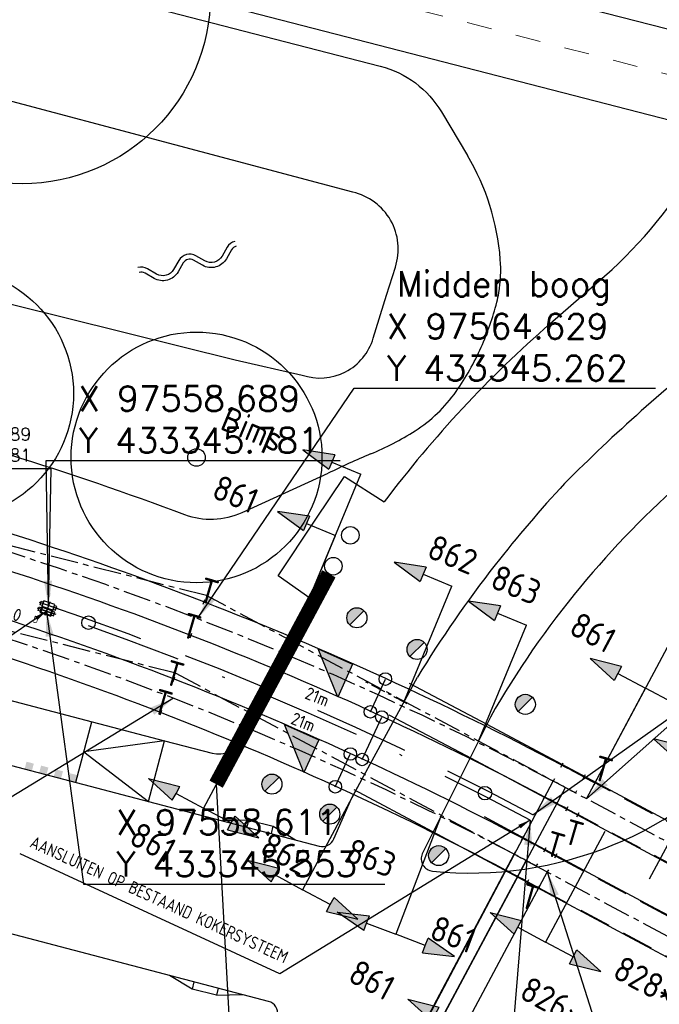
# Model space of a CAD drawing. Header units: millimetres. Extents: x 96940 to 101272, y 432237 to 434659.
# Tile 191 of 256: x 97558 to 97583, y 433330 to 433369. Entities that reach past the tile are written whole.
import ezdxf
from ezdxf.enums import TextEntityAlignment as Align

# ---------------------------------------------------------------- set-up
doc = ezdxf.new("R2010")
doc.units = ezdxf.units.MM
for name, pattern in [('ACAD_ISO02W100', [15, 12, -3]), ('ACAD_ISO10W100', [18, 12, -3, 0, -3]), ('CENTER', [35.225022, 22.015639, -4.403128, 4.403128, -4.403128]), ('DASHDOT', [25.4, 12.7, -6.35, 0, -6.35]), ('DASHED', [19.05, 12.7, -6.35]), ('dSV_MARKERING_1_1', [2, 1, -1])]:
    doc.linetypes.add(name, pattern=pattern)
for name, color, linetype in [('Aangave verhoogde contructie', 3, 'Continuous'), ('As', 2, 'ACAD_ISO02W100'), ('B-WE-STRAATMEUBILAIR', 1, 'Continuous'), ('N-WE-STRAATMEUBILAIR', 3, 'Continuous'), ('n_markering', 7, 'Continuous'), ('Ondergrond_Nieuw_IP', 8, 'Continuous'), ('R_BL_T_B_MAST', 7, 'Continuous'), ('R_BN_N_Kabels_en_leidingen_maatvoering', 1, 'Continuous'), ('R_BN_T_N_CONSTR_CODE', 7, 'Continuous'), ('R_BN_T_N_Constructiecodes', 7, 'Continuous'), ('R_BN_T_N_Constructielijn', 7, 'Continuous'), ('R_BN_T_N_Eindbalk', 4, 'Continuous'), ('R_BN_T_N_Hartspoor', 1, 'CENTER'), ('R_BN_T_N_HOOGTELIJN', 7, 'Continuous'), ('R_BN_T_N_Kokersysteem Groene Deksel', 7, 'Continuous'), ('R_BN_T_N_Kokersysteem trekput BA.0', 7, 'Continuous'), ('R_BN_T_N_Kokersysteem_Coordinaten', 1, 'Continuous'), ('R_BN_T_N_Kokersysteem_laagspanning', 2, 'DASHED'), ('R_BN_T_N_kokersysteem_maatvoering', 7, 'Continuous'), ('R_BN_T_N_Kokersysteem_signaal', 2, 'DASHDOT'), ('R_BN_T_N_Kokersysteem_tekst', 7, 'Continuous'), ('R_BN_T_N_Legplan_maatvoering', 1, 'Continuous'), ('R_BN_T_N_Retourstroomkabels', 2, 'Continuous'), ('R_BN_T_N_Spoor', 3, 'Continuous'), ('R_BN_T_N_Thermietlassen', 7, 'Continuous'), ('R_BN_T_N_Verkanting', 7, 'Continuous'), ('R_C_HSPOOR_T', 1, 'ACAD_ISO10W100')]:
    doc.layers.add(name, color=color, linetype=linetype)
doc.layers.add('R_BN_T_N_Coordinaten', color=7, linetype='Continuous', lineweight=25)
doc.layers.add('R_BN_T_N_Las', color=3, linetype='Continuous', lineweight=25)
doc.styles.add('ISO', font='iso.shx')
doc.styles.get("Standard").update_dxf_attribs({"font": 'romans.shx'})
doc.dimstyles.new('RET 1-500', dxfattribs={"dimtxt": 1, "dimasz": 1, "dimexe": 0.3, "dimexo": 0, "dimgap": 0.3, "dimtad": 1, "dimdec": 3, "dimzin": 1, "dimtxsty": 'Standard', "dimcen": 0, "dimclrd": 1, "dimclre": 1, "dimclrt": 7, "dimaunit": 2, "dimadec": 4, "dimazin": 0, "dimtfac": 1, "dimtdec": 3, "dimtofl": 0, "dimtmove": 0, "dimatfit": 0, "dimfxl": 1, "dimarcsym": 0})
doc.dimstyles.get("Standard").update_dxf_attribs({"dimtxt": 0.18, "dimasz": 0.18, "dimexe": 0.18, "dimexo": 0.0625, "dimgap": 0.09, "dimtad": 0, "dimtih": 1, "dimtoh": 1, "dimdec": 4, "dimzin": 0, "dimdsep": 46, "dimtxsty": 'Standard', "dimcen": 0.09, "dimadec": 0, "dimazin": 0, "dimtfac": 1, "dimtdec": 4, "dimtofl": 0, "dimtmove": 0, "dimatfit": 3, "dimfxl": 1, "dimtolj": 1, "dimtzin": 0, "dimarcsym": 0})

# ---------------------------------------------------------------- blocks, each defined once
blk = doc.blocks.new('CONSTR_CODE_OND')
for points in [[(-1.25, -5.3125), (-1.25, -5), (-1.25, -4.6875), (-2.5, -5)], [(-1.25, -5.3125), (-1.25, -5), (-1.25, -4.6875), (-2.5, -5)], [(-1.25, -5.3125), (-1.25, -5), (-1.25, -4.6875), (-2.5, -5)], [(-1.25, -5.3125), (-1.25, -5), (-1.25, -4.6875), (-2.5, -5)], [(1.25, -5.3125), (1.25, -5), (1.25, -4.6875), (2.5, -5)], [(1.25, -5.3125), (1.25, -5), (1.25, -4.6875), (2.5, -5)], [(1.25, -5.3125), (1.25, -5), (1.25, -4.6875), (2.5, -5)], [(1.25, -5.3125), (1.25, -5), (1.25, -4.6875), (2.5, -5)]]:
    blk.add_hatch(color=1).paths.add_polyline_path(points)
for p, q in [((0, 0), (0, -5)), ((0, 0), (0, -5)), ((0, 0), (0, -5)), ((0, 0), (0, -5)), ((-2.5, -5), (-1.25, -4.6875)), ((-2.5, -5), (-1.25, -4.6875)), ((-2.5, -5), (-1.25, -4.6875)), ((-2.5, -5), (-1.25, -4.6875)), ((-1.25, -5), (-1.25, -4.6875)), ((-1.25, -5), (-1.25, -4.6875)), ((-1.25, -5), (-1.25, -4.6875)), ((-1.25, -5), (-1.25, -4.6875)), ((2.5, -5), (1.25, -4.6875)), ((2.5, -5), (1.25, -4.6875)), ((2.5, -5), (1.25, -4.6875)), ((2.5, -5), (1.25, -4.6875)), ((1.25, -5), (1.25, -4.6875)), ((1.25, -5), (1.25, -4.6875)), ((1.25, -5), (1.25, -4.6875)), ((1.25, -5), (1.25, -4.6875)), ((-1.25, -5.3125), (-2.5, -5)), ((-1.25, -5.3125), (-2.5, -5)), ((-1.25, -5.3125), (-2.5, -5)), ((-1.25, -5.3125), (-2.5, -5)), ((-1.25, -5.3125), (-1.25, -5)), ((-1.25, -5.3125), (-1.25, -5)), ((-1.25, -5.3125), (-1.25, -5)), ((-1.25, -5.3125), (-1.25, -5)), ((-1.25, -5), (0, -5)), ((-1.25, -5), (0, -5)), ((-1.25, -5), (0, -5)), ((-1.25, -5), (0, -5)), ((1.25, -5), (0, -5)), ((1.25, -5), (0, -5)), ((1.25, -5), (0, -5)), ((1.25, -5), (0, -5)), ((1.25, -5.3125), (1.25, -5)), ((1.25, -5.3125), (1.25, -5)), ((1.25, -5.3125), (1.25, -5)), ((1.25, -5.3125), (1.25, -5)), ((1.25, -5.3125), (2.5, -5)), ((1.25, -5.3125), (2.5, -5)), ((1.25, -5.3125), (2.5, -5)), ((1.25, -5.3125), (2.5, -5))]:
    blk.add_line(p, q)
at = {"style": 'ISO'}
blk.add_attdef('CONSTR.CODE', text='', height=1, dxfattribs=at).set_placement((-3, -5), align=Align.MIDDLE_RIGHT)
blk.add_attdef('CONSTR.CODE', text='', height=1, dxfattribs=at).set_placement((3, -5), align=Align.MIDDLE_LEFT)
blk = doc.blocks.new('Retourstroomsymbool')
at = {"layer": 'R_BN_T_N_Retourstroomkabels', "color": 7}
blk.add_lwpolyline([(0, 0), (1.435, 0)], dxfattribs=at)
for centre in [(0, 0), (1.435, 0)]:
    blk.add_circle(centre, 0.25, dxfattribs=at)
blk = doc.blocks.new('*U123')
at = {"layer": 'R_BN_T_N_Retourstroomkabels', "color": 7}
blk.add_lwpolyline([(0, 0), (1.865, 0)], dxfattribs=at)
for centre in [(0, 0), (1.865, 0)]:
    blk.add_circle(centre, 0.25, dxfattribs=at)
blk = doc.blocks.new('Eindbalk')
at = {"layer": 'R_BN_T_N_Eindbalk', "color": 3}
for p, q in [((0, -0.25), (0, 0.25)), ((1.435, -0.25), (1.435, 0.25))]:
    blk.add_line(p, q, dxfattribs=at)
blk.add_lwpolyline([(0, 0), (1.435, 0)], dxfattribs=at)
blk = doc.blocks.new('Thermietlas')
at = {"layer": 'R_BN_T_N_Thermietlassen', "style": 'ISO'}
blk.add_text('T', height=1, dxfattribs=at).set_placement((-0.313, -0.611))
blk = doc.blocks.new('Las')
at = {"layer": 'R_BN_T_N_Las', "color": 7}
blk.add_line((-0.1, 0), (0.1, 0), dxfattribs=at)
blk = doc.blocks.new('BA.0')
at = {"layer": 'R_BN_T_N_Kokersysteem trekput BA.0', "color": 1, "linetype": 'Continuous'}
for p, q in [((0.409, 0), (-0.378, 0)), ((0, 0.163), (0, -0.163))]:
    blk.add_line(p, q, dxfattribs=at)
at = {"layer": 'R_BN_T_N_Kokersysteem trekput BA.0'}
for p, q in [((-0.327, -0.075), (-0.327, 0.075)), ((-0.327, 0.075), (-0.23, 0.075)), ((0.23, 0.125), (-0.23, 0.125)), ((-0.23, 0.125), (-0.23, -0.125)), ((0.23, -0.125), (0.23, 0.125)), ((0.328, 0.075), (0.23, 0.075)), ((0.328, -0.075), (0.328, 0.075)), ((-0.23, -0.075), (-0.327, -0.075)), ((-0.23, -0.125), (0.23, -0.125)), ((0.23, -0.075), (0.328, -0.075))]:
    blk.add_line(p, q, dxfattribs=at)
blk = doc.blocks.new('Groene_deksel_trekput')
at = {"layer": 'R_BN_T_N_Kokersysteem Groene Deksel'}
h = blk.add_hatch(color=256, dxfattribs=at)
h.paths.add_polyline_path([(0, 0.095), (0.2, 0.095), (0.2, 0), (0.23, 0), (0.23, 0.125), (0, 0.125)])
h.paths.add_polyline_path([(0, 0.095), (0, 0.125), (-0.23, 0.125), (-0.23, 0), (-0.2, 0), (-0.2, 0.095)])
h.paths.add_polyline_path([(-0.2, 0), (-0.23, 0), (-0.23, -0.125), (0, -0.125), (0, -0.095), (-0.2, -0.095)])
h.paths.add_polyline_path([(0, -0.095), (0, -0.125), (0.23, -0.125), (0.23, 0), (0.2, 0), (0.2, -0.095)])
at = {"layer": 'R_BN_T_N_Kokersysteem Groene Deksel', "color": 1, "linetype": 'Continuous'}
for p, q in [((0.268, 0), (-0.268, 0)), ((0, 0.163), (0, -0.163))]:
    blk.add_line(p, q, dxfattribs=at)
at = {"layer": 'R_BN_T_N_Kokersysteem Groene Deksel'}
for p, q in [((0.23, 0.125), (-0.23, 0.125)), ((-0.23, 0.125), (-0.23, -0.125)), ((0.2, 0.095), (-0.2, 0.095)), ((-0.2, 0.095), (-0.2, -0.095)), ((0.2, -0.095), (0.2, 0.095)), ((0.23, -0.125), (0.23, 0.125)), ((-0.23, -0.125), (0.23, -0.125)), ((-0.2, -0.095), (0.2, -0.095))]:
    blk.add_line(p, q, dxfattribs=at)
at = {"layer": 'R_BN_T_N_Kokersysteem Groene Deksel', "insert": (0.192, 0.583), "char_height": 0.275, "width": 0.62471, "attachment_point": 1}
blk.add_mtext('{\\Fisocp|c0;G}', dxfattribs=at)
blk = doc.blocks.new('Constructiecode boven')
at = {"layer": 'R_BN_T_N_Constructiecodes'}
for points in [[(-1.25, 5.3125), (-1.25, 5), (-1.25, 4.6875), (-2.5, 5)], [(-1.25, 5.3125), (-1.25, 5), (-1.25, 4.6875), (-2.5, 5)], [(-1.25, 5.3125), (-1.25, 5), (-1.25, 4.6875), (-2.5, 5)], [(-1.25, 5.3125), (-1.25, 5), (-1.25, 4.6875), (-2.5, 5)], [(1.25, 5.3125), (1.25, 5), (1.25, 4.6875), (2.5, 5)], [(1.25, 5.3125), (1.25, 5), (1.25, 4.6875), (2.5, 5)], [(1.25, 5.3125), (1.25, 5), (1.25, 4.6875), (2.5, 5)], [(1.25, 5.3125), (1.25, 5), (1.25, 4.6875), (2.5, 5)]]:
    blk.add_hatch(color=1, dxfattribs=at).paths.add_polyline_path(points)
for p, q in [((-1.25, 5.3125), (-2.5, 5)), ((-1.25, 5.3125), (-1.25, 5)), ((1.25, 5.3125), (1.25, 5)), ((1.25, 5.3125), (2.5, 5)), ((-2.5, 5), (-1.25, 4.6875)), ((-1.25, 5), (0, 5)), ((-1.25, 5), (-1.25, 4.6875)), ((0, 0), (0, 5)), ((1.25, 5), (0, 5)), ((2.5, 5), (1.25, 4.6875)), ((1.25, 5), (1.25, 4.6875))]:
    blk.add_line(p, q, dxfattribs=at)
at = {"layer": 'R_BN_T_N_Constructiecodes', "style": 'ISO'}
blk.add_attdef('CONSTR.CODE', text='', height=1, dxfattribs=at).set_placement((-3.1305, 5.0002), align=Align.MIDDLE_RIGHT)
blk.add_attdef('CONSTR.CODE', text='', height=1, dxfattribs=at).set_placement((3, 5), align=Align.MIDDLE_LEFT)
blk = doc.blocks.new('Constructiecode onder')
at = {"layer": 'R_BN_T_N_Constructiecodes'}
for points in [[(-1.25, -5.3125), (-1.25, -5), (-1.25, -4.6875), (-2.5, -5)], [(-1.25, -5.3125), (-1.25, -5), (-1.25, -4.6875), (-2.5, -5)], [(-1.25, -5.3125), (-1.25, -5), (-1.25, -4.6875), (-2.5, -5)], [(-1.25, -5.3125), (-1.25, -5), (-1.25, -4.6875), (-2.5, -5)], [(1.25, -5.3125), (1.25, -5), (1.25, -4.6875), (2.5, -5)], [(1.25, -5.3125), (1.25, -5), (1.25, -4.6875), (2.5, -5)], [(1.25, -5.3125), (1.25, -5), (1.25, -4.6875), (2.5, -5)], [(1.25, -5.3125), (1.25, -5), (1.25, -4.6875), (2.5, -5)]]:
    blk.add_hatch(color=1, dxfattribs=at).paths.add_polyline_path(points)
for p, q in [((0, 0), (0, -5)), ((-2.5, -5), (-1.25, -4.6875)), ((-1.25, -5), (-1.25, -4.6875)), ((2.5, -5), (1.25, -4.6875)), ((1.25, -5), (1.25, -4.6875)), ((-1.25, -5.3125), (-2.5, -5)), ((-1.25, -5.3125), (-1.25, -5)), ((-1.25, -5), (0, -5)), ((1.25, -5), (0, -5)), ((1.25, -5.3125), (1.25, -5)), ((1.25, -5.3125), (2.5, -5))]:
    blk.add_line(p, q, dxfattribs=at)
at = {"layer": 'R_BN_T_N_Constructiecodes', "style": 'ISO'}
blk.add_attdef('CONSTR.CODE', text='', height=1, dxfattribs=at).set_placement((-3.2385, -5), align=Align.MIDDLE_RIGHT)
blk.add_attdef('CONSTR.CODE', text='', height=1, dxfattribs=at).set_placement((3, -5), align=Align.MIDDLE_LEFT)
blk = doc.blocks.new('Vernieuwingsgrens rechts boven')
at = {"layer": 'R_BN_T_N_Constructiecodes'}
blk.add_hatch(color=1, dxfattribs=at).paths.add_polyline_path([(-1.25, 5.312), (-1.25, 5), (-1.25, 4.687), (-2.5, 5)])
blk.add_hatch(color=1, dxfattribs=at).paths.add_polyline_path([(-1.25, 5.312), (-1.25, 5), (-1.25, 4.687), (-2.5, 5)])
blk.add_hatch(color=1, dxfattribs=at).paths.add_polyline_path([(-1.25, 5.312), (-1.25, 5), (-1.25, 4.687), (-2.5, 5)])
blk.add_hatch(color=1, dxfattribs=at).paths.add_polyline_path([(-1.25, 5.312), (-1.25, 5), (-1.25, 4.687), (-2.5, 5)])
at = {"layer": 'R_BN_T_N_Constructiecodes', "color": 7}
for p, q in [((16.918, 8.75), (2.5, 8.75)), ((2.5, 6.25), (2.5, 8.75)), ((16.918, 6.25), (16.918, 8.75)), ((0, 0), (0, 7.5)), ((0, 7.5), (2.5, 7.5)), ((16.918, 6.25), (2.5, 6.25)), ((-1.25, 5), (0, 5))]:
    blk.add_line(p, q, dxfattribs=at)
at = {"layer": 'R_BN_T_N_Constructiecodes'}
for p, q in [((-1.25, 5.312), (-2.5, 5)), ((-1.25, 5.312), (-1.25, 5)), ((-2.5, 5), (-1.25, 4.687)), ((-1.25, 5), (-1.25, 4.687))]:
    blk.add_line(p, q, dxfattribs=at)
at = {"layer": 'R_BN_T_N_Constructiecodes', "color": 1, "style": 'ISO'}
blk.add_text('Vernieuwingsgrens', height=1.35, dxfattribs=at).set_placement((3.003, 7.537), align=Align.MIDDLE_LEFT)
at = {"layer": 'R_BN_T_N_Constructiecodes', "style": 'ISO'}
blk.add_attdef('CODE', text='', height=1, dxfattribs=at).set_placement((-6.153, 5), align=Align.MIDDLE_LEFT)
blk = doc.blocks.new('Vernieuwingsgrens rechts onder')
at = {"layer": 'R_BN_T_N_Constructiecodes'}
blk.add_hatch(color=1, dxfattribs=at).paths.add_polyline_path([(-1.25, -5.312), (-1.25, -5), (-1.25, -4.688), (-2.5, -5)])
blk.add_hatch(color=1, dxfattribs=at).paths.add_polyline_path([(-1.25, -5.312), (-1.25, -5), (-1.25, -4.688), (-2.5, -5)])
blk.add_hatch(color=1, dxfattribs=at).paths.add_polyline_path([(-1.25, -5.312), (-1.25, -5), (-1.25, -4.688), (-2.5, -5)])
blk.add_hatch(color=1, dxfattribs=at).paths.add_polyline_path([(-1.25, -5.312), (-1.25, -5), (-1.25, -4.688), (-2.5, -5)])
at = {"layer": 'R_BN_T_N_Constructiecodes', "color": 7}
for p, q in [((0, 0), (0, -7.5)), ((-1.25, -5), (0, -5)), ((2.5, -6.25), (2.5, -8.75)), ((16.918, -6.25), (2.5, -6.25)), ((16.918, -8.75), (16.918, -6.25)), ((0, -7.5), (2.5, -7.5)), ((16.918, -8.75), (2.5, -8.75))]:
    blk.add_line(p, q, dxfattribs=at)
at = {"layer": 'R_BN_T_N_Constructiecodes'}
for p, q in [((-2.5, -5), (-1.25, -4.688)), ((-1.25, -5), (-1.25, -4.688)), ((-1.25, -5.312), (-2.5, -5)), ((-1.25, -5.312), (-1.25, -5))]:
    blk.add_line(p, q, dxfattribs=at)
at = {"layer": 'R_BN_T_N_Constructiecodes', "color": 1, "style": 'ISO'}
blk.add_text('Vernieuwingsgrens', height=1.35, dxfattribs=at).set_placement((3.003, -7.5), align=Align.MIDDLE_LEFT)
at = {"layer": 'R_BN_T_N_Constructiecodes', "color": 7, "style": 'ISO'}
blk.add_attdef('CODE', text='', height=1, dxfattribs=at).set_placement((-6.191, -5), align=Align.MIDDLE_LEFT)
blk = doc.blocks.new('Constructiecode boven links')
at = {"layer": 'R_BN_T_N_Constructiecodes'}
blk.add_hatch(color=1, dxfattribs=at).paths.add_polyline_path([(-1.25, 5.3125), (-1.25, 5), (-1.25, 4.6875), (-2.5, 5)])
blk.add_hatch(color=1, dxfattribs=at).paths.add_polyline_path([(-1.25, 5.3125), (-1.25, 5), (-1.25, 4.6875), (-2.5, 5)])
blk.add_hatch(color=1, dxfattribs=at).paths.add_polyline_path([(-1.25, 5.3125), (-1.25, 5), (-1.25, 4.6875), (-2.5, 5)])
blk.add_hatch(color=1, dxfattribs=at).paths.add_polyline_path([(-1.25, 5.3125), (-1.25, 5), (-1.25, 4.6875), (-2.5, 5)])
for p, q in [((-1.25, 5.3125), (-2.5, 5)), ((-1.25, 5.3125), (-1.25, 5)), ((-2.5, 5), (-1.25, 4.6875)), ((-1.25, 5), (0, 5)), ((-1.25, 5), (-1.25, 4.6875)), ((0, 0), (0, 5))]:
    blk.add_line(p, q, dxfattribs=at)
at = {"layer": 'R_BN_T_N_Constructiecodes', "style": 'ISO'}
blk.add_attdef('CONSTR.CODE', text='', height=1, dxfattribs=at).set_placement((-3.414, 5), align=Align.MIDDLE_RIGHT)
blk = doc.blocks.new('NUTSKAST')
at = {"color": 0}
blk.add_circle((0, 0), 0.35, dxfattribs=at)
blk = doc.blocks.new('BOOM')
at = {"color": 0}
blk.add_circle((0, 0), 0.35, dxfattribs=at)
blk = doc.blocks.new('water')
at = {"ltscale": 2}
for points in [[(-2, -0.3, 0.198912), (-1.788, -0.212), (-1.495, 0.081, -0.414214), (-0.505, 0.081), (-0.212, -0.212, 0.414214), (0.212, -0.212), (0.505, 0.081, -0.414214), (1.495, 0.081), (1.788, -0.212, 0.198912), (2, -0.3, 0.198912)], [(-2, -0.5, 0.198912), (-1.646, -0.354), (-1.354, -0.061, -0.414214), (-0.646, -0.061), (-0.354, -0.354, 0.414214), (0.354, -0.354), (0.646, -0.061, -0.414214), (1.354, -0.061), (1.646, -0.354, 0.198912), (2, -0.5, 0.198912)]]:
    blk.add_lwpolyline(points, format="xyb", dxfattribs=at)
blk = doc.blocks.new('DB-C15')
blk.add_hatch(color=256).paths.add_polyline_path([(-0.4, 0, 0.198912), (-0.283, -0.283), (0.283, 0.283, 0.668179)])
blk.add_line((-0.283, -0.283), (0.283, 0.283))
blk.add_circle((0, 0), 0.4)

msp = doc.modelspace()

# ---------------------------------------------------------------- hatches: boundary and pattern name
at = {"layer": 'n_markering'}
h = msp.add_hatch(color=256, dxfattribs=at)
h.paths.add_polyline_path([(97558.10784, 433339.4807, -0.00003911), (97557.81808, 433339.55843), (97557.74033, 433339.26869, 0.00003911), (97558.03008, 433339.19095)])
h.paths.add_polyline_path([(97558.68738, 433339.32537, -0.00003911), (97558.3976, 433339.40301), (97558.31985, 433339.11326, 0.00003911), (97558.60963, 433339.03562)])
h = msp.add_hatch(color=256, dxfattribs=at)
h.paths.add_polyline_path([(97559.2696, 433339.17382, -0.00003911), (97558.97985, 433339.25155), (97558.90209, 433338.9618, 0.00003911), (97559.19185, 433338.88407)])
h.paths.add_polyline_path([(97559.84915, 433339.01848, -0.00003911), (97559.55937, 433339.09613), (97559.48161, 433338.80638, 0.00003911), (97559.77139, 433338.72874)])
at = {"layer": 'R_BN_T_N_Verkanting', "linetype": 'Continuous', "ltscale": 0.05}
for points in [[(97569.43497, 433344.05873), (97570.80407, 433343.4459), (97570.2178, 433342.13613)], [(97568.09218, 433341.04484), (97569.46128, 433340.43201), (97568.87501, 433339.12224)]]:
    msp.add_hatch(color=256, dxfattribs=at).paths.add_polyline_path(points)

# ---------------------------------------------------------------- linework, layer by layer
at = {"layer": 'Aangave verhoogde contructie', "color": 1, "linetype": 'Continuous', "ltscale": 0.05}
msp.add_line((97565.37534, 433338.6607), (97565.95145, 433328.20229), dxfattribs=at)
at = {"layer": 'Aangave verhoogde contructie', "linetype": 'DASHED', "ltscale": 50, "const_width": 0.6}
msp.add_lwpolyline([(97569.86822, 433347.04977), (97565.37534, 433338.6607)], dxfattribs=at)
at = {"layer": 'As'}
for points in [[(97615.35298, 433320.07709, 0), (97610.64907, 433322.58124, 0), (97606.14009, 433325.00154, 0), (97600.48875, 433328.02158, 0), (97594.45555, 433331.07862, 0), (97592.72508, 433332.08695, 0), (97588.67129, 433334.34349, 0), (97584.52378, 433336.57693, 0), (97580.52917, 433338.71252, 0), (97576.17578, 433341.03744, 0), (97573.08025, 433342.67829, 0)], [(97614.64119, 433318.74206, 0), (97609.93082, 433321.28566, 0), (97605.36421, 433323.71517, 0), (97599.78885, 433326.68692, 0), (97595.86071, 433328.80034, 0), (97592.00875, 433330.87379, 0), (97587.95099, 433333.03369, 0), (97583.66403, 433335.33845, 0), (97579.2802, 433337.68731, 0), (97575.34633, 433339.79474, 0), (97572.27568, 433341.41745, 0)], [(97613.55523, 433315.58381, 0), (97608.42317, 433318.32329, 0), (97603.7872, 433320.80262, 0), (97599.12982, 433323.30884, 0), (97595.21402, 433325.40805, 0), (97588.21148, 433329.15168, 0), (97586.42071, 433330.11178, 0), (97581.94851, 433332.50716, 0), (97578.38024, 433334.42555, 0), (97573.81568, 433336.86503, 0), (97570.87155, 433338.43098, 0)], [(97614.25861, 433316.90517, 0), (97609.066, 433319.68782, 0), (97604.86851, 433321.93859, 0), (97598.8557, 433325.15817, 0), (97595.56528, 433326.89971, 0), (97588.82617, 433330.5192, 0), (97587.10457, 433331.43817, 0), (97582.69729, 433333.80192, 0), (97578.29909, 433336.15178, 0), (97576.06984, 433337.35463, 0)]]:
    msp.add_polyline3d(points, dxfattribs=at)
at = {"layer": 'n_markering'}
for p, q in [((97559.7821, 433338.73566), (97560.41656, 433341.15381)), ((97562.68389, 433337.97431), (97563.31834, 433340.39246))]:
    msp.add_line(p, q, dxfattribs=at)
for points in [[(97545.60697, 433345.03946), (97563.31819, 433340.39187)], [(97544.97414, 433342.62747), (97562.68389, 433337.97431)], [(97563.31834, 433340.39246), (97560.09933, 433339.94474), (97562.68389, 433337.97431)]]:
    msp.add_lwpolyline(points, dxfattribs=at)
at = {"layer": 'Ondergrond_Nieuw_IP'}
for p, q in [((97548.7121, 433377.73517), (97592.63663, 433366.38223)), ((97547.8362, 433374.34654), (97588.03591, 433363.95634))]:
    msp.add_line(p, q, dxfattribs=at)
at = {"layer": 'Ondergrond_Nieuw_IP', "linetype": 'dSV_MARKERING_1_1', "lineweight": 13}
msp.add_line((97548.27413, 433376.04087), (97588.47383, 433365.65066), dxfattribs=at)
at = {"layer": 'Ondergrond_Nieuw_IP', "linetype": 'Continuous'}
for points in [[(97400.95295, 433392.00118), (97390.98506, 433380.48434, 0.58255439), (97392.15056, 433377.20577, 0.01908386), (97397.2421, 433376.50856, 0.00312475), (97398.19154, 433376.42128, 0.00208334), (97399.15736, 433376.34262, 0.00104167), (97400.1391, 433376.26884), (97431.69616, 433373.96341, -0.03912908), (97526.82543, 433359.47462, -0.00487505), (97550.02616, 433353.81882, -0.02695955), (97564.11956, 433349.41642, 0.1985994), (97566.41088, 433349.49762), (97569.84, 433351.06)], [(97538.32, 433375.98), (97547.636, 433373.572), (97571.91606, 433367.29646, -0.19751368), (97574.35034, 433365.4729), (97575.39, 433363.73)]]:
    msp.add_lwpolyline(points, format="xyb", dxfattribs=at)
at = {"layer": 'Ondergrond_Nieuw_IP'}
for points in [[(97473.22, 433375.2, -0.003417), (97499.59, 433371.29, -0.010876), (97504.2, 433370.44, -0.002765), (97517.92, 433367.44), (97519.66, 433367.04), (97520.42, 433366.86), (97521.18, 433366.68, -0.004761), (97525.75, 433365.62, -0.002309), (97547.36, 433360.25), (97548.318, 433360.012), (97566.13, 433355.58), (97568.798, 433354.979, 0.42801), (97571.634, 433356.447), (97572.16929, 433358.1661), (97572.518, 433359.286, 0.441886), (97570.819, 433362.268), (97549.332, 433367.982), (97547.16, 433368.56), (97530.7704, 433372.73263, 0.01167208), (97514.37327, 433376.50194), (97509.32, 433377.54), (97504.07463, 433378.61089, 0.00873324), (97497.36, 433379.86, 0.007871), (97476, 433383.05, 0.019955)], [(97563.31818, 433340.39186), (97565.21359, 433339.8945, 0.36123542), (97566.37197, 433340.4347, -0.02142336), (97569.32157, 433345.92757)], [(97567.64904, 433328.34966), (97567.82711, 433329.43397, 0.38689527), (97567.46078, 433329.99858), (97525.54419, 433341.01198, 0.08482344), (97508.76542, 433342.48719)], [(97573.59093, 433335.88865, 0.50997358), (97574.00097, 433335.19076, 0.24772512), (97587.01687, 433340.48386)], [(97562.68385, 433337.97418), (97569.47723, 433336.18939, 0.37416863), (97570.06568, 433336.48031)]]:
    msp.add_lwpolyline(points, format="xyb", dxfattribs=at)
for points in [[(97578.686, 433357.029), (97581.161, 433359.189)], [(97569.326, 433349.188), (97570.49, 433350.933), (97572.074, 433349.923)], [(97566.462, 433340.639), (97566.49, 433340.693), (97567.166, 433341.976), (97568.017, 433343.592), (97568.693, 433344.875), (97568.858, 433345.189), (97569.331, 433345.921), (97567.844, 433346.966), (97569.326, 433349.188)], [(97570.06568, 433336.48031), (97570.768, 433338.096), (97573.394, 433342.928)], [(97576.303, 433341.339), (97573.59093, 433335.88865)], [(97566.6806, 433337.22908), (97565.6416, 433337.19718)], [(97566.60853, 433336.94313), (97566.6806, 433337.22908)], [(97566.6806, 433337.22908), (97567.65028, 433336.98469)], [(97567.57575, 433336.68899), (97567.65028, 433336.98469)], [(97567.65028, 433336.98469), (97568.54298, 433336.43486)], [(97564.41225, 433330.48702), (97563.51956, 433331.03685)], [(97564.48613, 433330.78016), (97564.41225, 433330.48702)], [(97565.38193, 433330.24263), (97564.41225, 433330.48702)], [(97565.45335, 433330.52602), (97565.38193, 433330.24263)], [(97565.38193, 433330.24263), (97566.42093, 433330.27453)]]:
    msp.add_lwpolyline(points, dxfattribs=at)
at = {"layer": 'Ondergrond_Nieuw_IP', "linetype": 'DASHED', "ltscale": 5, "const_width": 0.6}
msp.add_lwpolyline([(97569.86822, 433347.04977), (97565.37534, 433338.6607)], dxfattribs=at)
at = {"layer": 'Ondergrond_Nieuw_IP'}
for centre, radius in [((97557.642, 433370.11), 7.5), ((97554.69, 433354.24), 5), ((97564.593, 433351.692), 5)]:
    msp.add_circle(centre, radius, dxfattribs=at)
for centre, radius, start, end in [((97567.23875, 433358.87348), 9.48835, 4.330857, 30.786502), ((97567.93072, 433373.3393), 19.37192, 313.075529, 330.463686), ((97571.38528, 433359.16149), 5.33197, 350.29883, 4.609646), ((97571.28957, 433359.1947), 5.43193, 345.993516, 350.123637), ((97565.86224, 433360.59737), 11.03749, 335.891916, 345.747586), ((97609.41883, 433321.8035), 46.74765, 131.103393, 143.02139), ((97626.95955, 433303.34312), 67.17884, 128.0564402, 135.2343993), ((97565.7668, 433360.65542), 11.14832, 325.369296, 335.819901), ((97570.09341, 433357.74112), 5.93241, 302.719086, 324.782428), ((97567.08265, 433362.54898), 11.60497, 292.533773, 302.394704), ((97582.10948, 433326.37049), 27.57013, 112.564908, 116.425133), ((97614.75432, 433317.58808), 48.50557, 137.028736, 142.066057), ((97608.4947, 433322.89607), 37.10256, 131.039357, 140.428317), ((97614.54823, 433317.73118), 48.25505, 142.049646, 148.522805), ((97608.44755, 433322.9434), 37.03606, 140.438287, 150.218465)]:
    msp.add_arc(centre, radius, start, end, dxfattribs=at)
at = {"layer": 'R_BL_T_B_MAST'}
for centre in [(97560.28699, 433345.09888), (97576.08723, 433338.30256), (97576.08723, 433338.30256)]:
    msp.add_circle(centre, 0.27, dxfattribs=at)
at = {"layer": 'R_BN_T_N_Constructiecodes'}
msp.add_line((97578.57095, 433335.1631), (97576.21195, 433330.75457), dxfattribs=at)
at = {"layer": 'R_BN_T_N_Constructielijn'}
for p, q in [((97579.19291, 433339.50505), (97579.0993, 433339.32831)), ((97578.85707, 433338.87099), (97578.81027, 433338.78262)), ((97580.07863, 433339.03354), (97579.98428, 433338.85719)), ((97580.51658, 433338.79923), (97580.42223, 433338.62289)), ((97578.42762, 433338.0602), (97578.52124, 433338.23694)), ((97579.74016, 433338.40089), (97579.69298, 433338.31272)), ((97580.1781, 433338.16659), (97580.13093, 433338.07841)), ((97579.30733, 433337.5919), (97579.40168, 433337.76825)), ((97579.30733, 433337.5919), (97579.40168, 433337.76825)), ((97579.74528, 433337.3576), (97579.83963, 433337.53394)), ((97577.6301, 433336.59135), (97577.53648, 433336.41462)), ((97578.51579, 433336.11979), (97578.42143, 433335.94345)), ((97577.29422, 433335.95733), (97577.24741, 433335.86896)), ((97578.95665, 433335.88389), (97578.86229, 433335.70755)), ((97576.86472, 433335.14656), (97576.95835, 433335.3233)), ((97578.17728, 433335.48717), (97578.1301, 433335.399)), ((97578.61813, 433335.25127), (97578.57095, 433335.1631)), ((97577.7444, 433334.6782), (97577.83876, 433334.85454)), ((97578.18525, 433334.4423), (97578.27961, 433334.61864))]:
    msp.add_line(p, q, dxfattribs=at)
at = {"layer": 'R_BN_T_N_Hartspoor', "ltscale": 0.05}
for p, q in [((97564.98526, 433346.18158), (97485.91953, 433366.27466)), ((97563.76133, 433343.08772), (97485.38881, 433363.00463)), ((97640.2992, 433305.88747), (97564.98526, 433346.18158)), ((97563.76133, 433343.08772), (97638.35532, 433303.17249))]:
    msp.add_line(p, q, dxfattribs=at)
for points in [[(97579.69298, 433338.31272, 0.00104167), (97578.81027, 433338.78262)], [(97578.1301, 433335.399, 0.00104167), (97577.24741, 433335.86896)]]:
    msp.add_lwpolyline(points, format="xyb", dxfattribs=at)
for centre, radius, start in [((97516.41728, 433220.98617), 133.3, 62.0912716), ((97516.39148, 433220.9927), 130, 62.0875053)]:
    msp.add_arc(centre, radius, start, 75.5024585, dxfattribs=at)
at = {"layer": 'R_BN_T_N_HOOGTELIJN'}
for p, q in [((97466.4748, 433126.69598), (97578.81027, 433338.78262)), ((97516.41728, 433220.98617), (97579.30098, 433338.52245)), ((97464.898, 433123.7897), (97577.24741, 433335.86896)), ((97516.39148, 433220.9927), (97577.72598, 433335.61524))]:
    msp.add_line(p, q, dxfattribs=at)
at = {"layer": 'R_BN_T_N_Kokersysteem_laagspanning', "ltscale": 0.3}
msp.add_arc((97516.27853, 433221.02238), 131.76999, 62.0684874, 75.7411911, dxfattribs=at)
at = {"layer": 'R_BN_T_N_Kokersysteem_signaal', "color": 2, "linetype": 'DASHDOT', "ltscale": 0.3}
msp.add_arc((97516.27853, 433221.02238), 131.52999, 62.0684874, 75.7411911, dxfattribs=at)
at = {"layer": 'R_BN_T_N_Spoor'}
for p, q in [((97580.03146, 433338.94537), (97580.4694, 433338.71106)), ((97579.35451, 433337.68007), (97579.79245, 433337.44577)), ((97578.46861, 433336.03162), (97578.90947, 433335.79572)), ((97577.79158, 433334.76637), (97578.23243, 433334.53047))]:
    msp.add_line(p, q, dxfattribs=at)
at = {"layer": 'R_BN_T_N_Spoor', "linetype": 'DASHED', "ltscale": 0.1}
for p, q in [((97614.67919, 433320.4083), (97580.4694, 433338.71106)), ((97614.19545, 433319.03964), (97579.79245, 433337.44577)), ((97578.90947, 433335.79572), (97613.47277, 433317.3009)), ((97578.23243, 433334.53047), (97613.00269, 433315.92492))]:
    msp.add_line(p, q, dxfattribs=at)
at = {"layer": 'R_BN_T_N_Spoor'}
for points in [[(97580.03146, 433338.94537, 0.00104167), (97579.1461, 433339.41668)], [(97579.35451, 433337.68007, 0.00104167), (97578.47443, 433338.14857)], [(97579.35451, 433337.68007, 0.00104167), (97578.47443, 433338.14857)], [(97578.46861, 433336.03162, 0.00104167), (97577.58329, 433336.50299)], [(97577.79158, 433334.76637, 0.00104167), (97576.91153, 433335.23493)]]:
    msp.add_lwpolyline(points, format="xyb", dxfattribs=at)
for centre, radius, start in [((97516.41728, 433220.98617), 134.0175, 62.0912716), ((97516.41728, 433220.98617), 132.5825, 62.0912716), ((97516.39148, 433220.9927), 130.7175, 62.0875053), ((97516.39148, 433220.9927), 129.2825, 62.0875053)]:
    msp.add_arc(centre, radius, start, 75.5024585, dxfattribs=at)
at = {"layer": 'R_BN_T_N_Verkanting', "linetype": 'Continuous', "ltscale": 0.05}
for points in [[(97569.43497, 433344.05873), (97570.80407, 433343.4459), (97570.2178, 433342.13613)], [(97568.09218, 433341.04484), (97569.46128, 433340.43201), (97568.87501, 433339.12224)]]:
    msp.add_lwpolyline(points, close=True, dxfattribs=at)
at = {"layer": 'R_C_HSPOOR_T', "color": 8, "ltscale": 0.05}
msp.add_lwpolyline([(97572.98082, 433341.86899, 0.00104167), (97572.09829, 433342.33925, 0.00208334), (97571.21284, 433342.80398)], format="xyb", dxfattribs=at)

# ---------------------------------------------------------------- block references
at = {"layer": 'B-WE-STRAATMEUBILAIR'}
for p in [(97570.98187, 433345.2977), (97573.38207, 433344.03458), (97577.6976, 433341.84405), (97574.24311, 433335.81172)]:
    msp.add_blockref('DB-C15', p, dxfattribs=at)
at = {"layer": 'N-WE-STRAATMEUBILAIR'}
for p in [(97567.59831, 433338.66359), (97569.90525, 433337.46646)]:
    msp.add_blockref('DB-C15', p, dxfattribs=at)
at = {"layer": 'Ondergrond_Nieuw_IP', "rotation": 195.1906358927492}
msp.add_blockref('water', (97564.32016, 433359.30174), dxfattribs=at)
at = {"layer": 'Ondergrond_Nieuw_IP'}
for name, p in [('BOOM', (97564.593, 433351.692)), ('NUTSKAST', (97570.721, 433348.586)), ('NUTSKAST', (97570.043, 433347.353))]:
    msp.add_blockref(name, p, dxfattribs=at)
at = {"layer": 'R_BN_T_N_CONSTR_CODE'}
ref = msp.add_blockref('CONSTR_CODE_OND', (97567.23736, 433342.11151), dxfattribs=dict(at, rotation=331.8297547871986))
ref.add_attrib('CONSTR.CODE', '861', dxfattribs={"layer": '0', "height": 1, "rotation": 331.829755, "style": 'ISO'}).set_placement((97563.6433, 433335.91968), align=Align.MIDDLE_RIGHT)
ref = msp.add_blockref('CONSTR_CODE_OND', (97571.18279, 433338.85923), dxfattribs=dict(at, rotation=331.8297547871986))
ref.add_attrib('CONSTR.CODE', '862', dxfattribs={"layer": '0', "height": 1, "rotation": 331.829755, "style": 'ISO'}).set_placement((97568.99375, 433335.43379), align=Align.MIDDLE_RIGHT)
ref = msp.add_blockref('CONSTR_CODE_OND', (97574.3157, 433337.34816), dxfattribs=dict(at, rotation=339.1896844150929))
ref.add_attrib('CONSTR.CODE', '863', dxfattribs={"layer": '0', "height": 1, "rotation": 339.189684, "style": 'ISO'}).set_placement((97572.47194, 433335.37534), align=Align.MIDDLE_RIGHT)
ref.add_attrib('CONSTR.CODE', '861', dxfattribs={"layer": '0', "height": 1, "rotation": 339.189684, "style": 'ISO'}).set_placement((97573.99644, 433332.98976), align=Align.MIDDLE_LEFT)
at = {"layer": 'R_BN_T_N_Constructiecodes', "color": 0, "linetype": 'ByBlock', "lineweight": -2, "rotation": 337.4796715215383}
for p, values in [((97569.22789, 433346.41228), {'CONSTR.CODE': 'Bims'}), ((97568.21217, 433343.96259), {'CONSTR.CODE': '861'})]:
    msp.add_blockref('Constructiecode boven links', p, dxfattribs=at).add_auto_attribs(values)
at = {"layer": 'R_BN_T_N_Constructiecodes', "color": 0, "linetype": 'ByBlock', "lineweight": -2}
ref = msp.add_blockref('Constructiecode boven links', (97572.85862, 433341.93532), dxfattribs=dict(at, rotation=337.4796715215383))
ref.add_attrib('CONSTR.CODE', '862', dxfattribs={"height": 1, "rotation": 337.479672, "style": 'ISO'}).set_placement((97575.69866, 433347.44478), align=Align.MIDDLE_RIGHT)
ref = msp.add_blockref('Constructiecode boven links', (97575.82652, 433340.38227), dxfattribs=dict(at, rotation=337.4796715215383))
ref.add_attrib('CONSTR.CODE', '863', dxfattribs={"height": 1, "rotation": 337.479672, "style": 'ISO'}).set_placement((97578.23982, 433346.23501), align=Align.MIDDLE_RIGHT)
at = {"layer": 'R_BN_T_N_Constructiecodes', "color": 0, "linetype": 'ByBlock', "rotation": 331.9028030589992}
msp.add_blockref('Vernieuwingsgrens rechts boven', (97580.13088, 433338.07833), dxfattribs=at)
at = {"layer": 'R_BN_T_N_Constructiecodes', "color": 0, "linetype": 'ByBlock'}
ref = msp.add_blockref('Constructiecode boven', (97580.13088, 433338.07833), dxfattribs=dict(at, rotation=331.9028030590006))
ref.add_attrib('CONSTR.CODE', '861', dxfattribs={"height": 1, "rotation": 331.902803, "style": 'ISO'}).set_placement((97581.17856, 433344.2949), align=Align.MIDDLE_RIGHT)
ref.add_attrib('CONSTR.CODE', '826** Bestaand spoor isoleren (ingieten met Edilon)', dxfattribs={"height": 1, "rotation": 331.902803, "style": 'ISO'}).set_placement((97585.55643, 433346.25252), align=Align.MIDDLE_LEFT)
ref = msp.add_blockref('Constructiecode boven', (97582.65053, 433334.88164), dxfattribs=dict(at, rotation=331.9028030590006))
ref.add_attrib('CONSTR.CODE', '828**', dxfattribs={"height": 1, "rotation": 331.902803, "style": 'ISO'}).set_placement((97587.64292, 433339.57702), align=Align.MIDDLE_LEFT)
at = {"layer": 'R_BN_T_N_Constructiecodes'}
ref = msp.add_blockref('Constructiecode onder', (97580.86003, 433336.7726), dxfattribs=dict(at, rotation=331.8487727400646))
ref.add_attrib('CONSTR.CODE', '828**', dxfattribs={"height": 1, "rotation": 331.848773, "style": 'ISO'}).set_placement((97581.349, 433331.4222), align=Align.MIDDLE_LEFT)
ref = msp.add_blockref('Constructiecode onder', (97577.58261, 433333.31608), dxfattribs=dict(at, rotation=331.8487727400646))
ref.add_attrib('CONSTR.CODE', '861', dxfattribs={"height": 1, "rotation": 331.848773, "style": 'ISO'}).set_placement((97572.36819, 433330.43549), align=Align.MIDDLE_RIGHT)
ref.add_attrib('CONSTR.CODE', '826** Bestaand spoor isoleren (ingieten met Edilon)', dxfattribs={"height": 1, "rotation": 331.848773, "style": 'ISO'}).set_placement((97577.63479, 433330.59958), align=Align.MIDDLE_LEFT)
at = {"layer": 'R_BN_T_N_Constructiecodes', "color": 0, "linetype": 'ByBlock', "lineweight": -2, "rotation": 331.8487727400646}
msp.add_blockref('Vernieuwingsgrens rechts onder', (97577.58261, 433333.31608), dxfattribs=at)
at = {"layer": 'R_BN_T_N_Eindbalk', "color": 0, "linetype": 'ByBlock', "lineweight": -2}
for p, rotation in [((97568.47185, 433344.456), 242.2428273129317), ((97566.93276, 433341.52295), 241.829754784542)]:
    msp.add_blockref('Eindbalk', p, dxfattribs=dict(at, rotation=rotation))
at = {"layer": 'R_BN_T_N_Kokersysteem Groene Deksel', "rotation": 161.1925926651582}
msp.add_blockref('Groene_deksel_trekput', (97558.61151, 433345.55374), dxfattribs=at)
at = {"layer": 'R_BN_T_N_Kokersysteem trekput BA.0', "color": 6, "ltscale": 0.05}
for p, rotation in [((97558.68881, 433345.78095), 341.2104993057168), ((97558.61146, 433345.55339), 341.2221105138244)]:
    msp.add_blockref('BA.0', p, dxfattribs=dict(at, rotation=rotation))
at = {"layer": 'R_BN_T_N_Las', "color": 0, "linetype": 'ByBlock', "lineweight": -2}
for p, rotation in [((97564.88813, 433345.93122), 68.79686501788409), ((97564.36913, 433344.59337), 68.79686501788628), ((97563.69308, 433342.85173), 68.78545308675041), ((97563.17381, 433341.51397), 68.7854530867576)]:
    msp.add_blockref('Las', p, dxfattribs=dict(at, rotation=rotation))
at = {"layer": 'R_BN_T_N_Retourstroomkabels', "color": 0, "linetype": 'ByBlock', "lineweight": -2}
for name, p, rotation in [('Retourstroomsymbool', (97571.5218, 433341.54748), 65.37538069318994), ('*U123', (97571.19489, 433339.64472), 65.15816389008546), ('Retourstroomsymbool', (97570.12279, 433338.5586), 65.38711669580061)]:
    msp.add_blockref(name, p, dxfattribs=dict(at, rotation=rotation))
at = {"layer": 'R_BN_T_N_Thermietlassen', "color": 0, "linetype": 'ByBlock', "rotation": 343.8}
for p in [(97565.071, 433346.46678), (97564.3777, 433345.05969), (97563.70023, 433343.17609), (97563.23395, 433342.02509), (97580.77829, 433339.3667), (97579.61747, 433336.82764), (97578.8784, 433336.35757), (97577.87179, 433334.27494)]:
    msp.add_blockref('Thermietlas', p, dxfattribs=at)

# ---------------------------------------------------------------- texts
at = {"layer": 'R_BN_N_Kabels_en_leidingen_maatvoering', "color": 7, "char_height": 1, "attachment_point": 7}
for s, insert in [('X 97558.689\\PY 433345.781', (97559.8944, 433351.87384)), ('X 97558.611\\PY 433345.553', (97561.38825, 433334.97525))]:
    msp.add_mtext(s, dxfattribs=dict(at, insert=insert))
at = {"layer": 'R_BN_T_N_Coordinaten', "color": 7}
msp.add_text('Midden boog', height=1, dxfattribs=at).set_placement((97572.57251, 433358.11554))
at = {"layer": 'R_BN_T_N_Coordinaten', "color": 7, "insert": (97572.17633, 433354.75238), "char_height": 1, "attachment_point": 7}
msp.add_mtext('X 97564.629\\PY 433345.262', dxfattribs=at)
at = {"layer": 'R_BN_T_N_Kokersysteem_Coordinaten', "color": 7, "insert": (97558.00168, 433351.53282), "char_height": 0.5, "attachment_point": 9}
msp.add_mtext('X 97558.689\\PY 433345.781', dxfattribs=at)
at = {"layer": 'R_BN_T_N_kokersysteem_maatvoering', "char_height": 0.5, "attachment_point": 1}
for s, insert, width, rotation in [('{\\Fisocp|c0;2xBA.0}', (97555.94507, 433346.21771), 0.6247051, 340.138479), ('{\\Fisocp|c0;21m}', (97569.05465, 433342.55527), 4.2841301, 338.163899), ('{\\Fisocp|c0;21m}', (97568.49658, 433341.54705), 4.2841301, 338.163899)]:
    msp.add_mtext(s, dxfattribs=dict(at, insert=insert, width=width, rotation=rotation))
at = {"layer": 'R_BN_T_N_Kokersysteem_tekst', "linetype": 'Continuous', "ltscale": 0.05, "style": 'ISO', "width": 0.9}
msp.add_text('AANSLUITEN OP BESTAAND KOKERSYSTEEM', height=0.5, rotation=335.406967, dxfattribs=at).set_placement((97558.01255, 433336.3935), align=Align.MIDDLE_LEFT)

# ---------------------------------------------------------------- leaders
at = {"layer": 'R_BN_N_Kabels_en_leidingen_maatvoering', "color": 1, "annotation_type": 0, "has_hookline": 1, "hookline_direction": 0}
for points, text_width in [([(97558.68881, 433345.78095), (97558.5944, 433351.57384), (97559.5944, 433351.57384)], 10.42857), ([(97558.61146, 433345.55339), (97560.08825, 433334.67525), (97561.08825, 433334.67525)], 10.71429), ([(97578.00168, 433337.44225), (97585.64615, 433342.87665), (97586.64615, 433342.87665)], 10.71429), ([(97577.88926, 433337.2302), (97576.79066, 433323.81875), (97577.79066, 433323.81875)], 10.71429)]:
    msp.add_leader(points, dimstyle='RET 1-500', override={"dimexe": 0, "dimzin": 0, "dimtofl": 1, "dimatfit": 2}, dxfattribs=dict(at, text_width=text_width))
at = {"layer": 'R_BN_T_N_Coordinaten', "annotation_type": 0, "has_hookline": 1}
for points, hookline_direction, text_width in [([(97564.62863, 433345.26229), (97570.87633, 433354.45238), (97571.87633, 433354.45238)], 0, 10.71429), ([(97563.67754, 433342.08782), (97538.02619, 433326.49187), (97537.02619, 433326.49187)], 1, 10.42857)]:
    msp.add_leader(points, dimstyle='RET 1-500', override={"dimexe": 0, "dimzin": 0, "dimtofl": 1, "dimatfit": 2}, dxfattribs=dict(at, hookline_direction=hookline_direction, text_width=text_width))
at = {"layer": 'R_BN_T_N_Kokersysteem_Coordinaten', "color": 7, "annotation_type": 0, "has_hookline": 1, "hookline_direction": 1}
for points, text_width in [([(97558.68881, 433345.78095), (97558.80168, 433351.23282), (97558.30168, 433351.23282)], 5.21429), ([(97558.61151, 433345.55374), (97554.40609, 433342.67845), (97553.90609, 433342.67845)], 5.38095)]:
    msp.add_leader(points, dimstyle='RET 1-500', override={"dimasz": 0.5, "dimexe": 0, "dimzin": 0, "dimtofl": 1, "dimatfit": 2}, dxfattribs=dict(at, text_width=text_width))
at = {"layer": 'R_BN_T_N_Kokersysteem_tekst', "color": 1, "linetype": 'Continuous', "ltscale": 0.05}
msp.add_leader([(97577.88926, 433337.2302), (97567.91402, 433331.09492), (97557.55805, 433335.87807)], dimstyle='Standard', override={"dimasz": 0.5}, dxfattribs=at)
at = {"layer": 'R_BN_T_N_Legplan_maatvoering', "color": 4, "annotation_type": 0, "has_hookline": 1, "text_width": 10.71429}
for points, hookline_direction in [([(97580.13093, 433338.07841), (97586.60177, 433343.83884), (97587.60177, 433343.83884)], 0), ([(97578.57095, 433335.1631), (97584.01751, 433317.99016), (97583.01751, 433317.99016)], 1)]:
    msp.add_leader(points, dimstyle='RET 1-500', override={"dimexe": 0, "dimzin": 0, "dimtofl": 1, "dimatfit": 2}, dxfattribs=dict(at, hookline_direction=hookline_direction))

doc.saveas('drawing.dxf')
